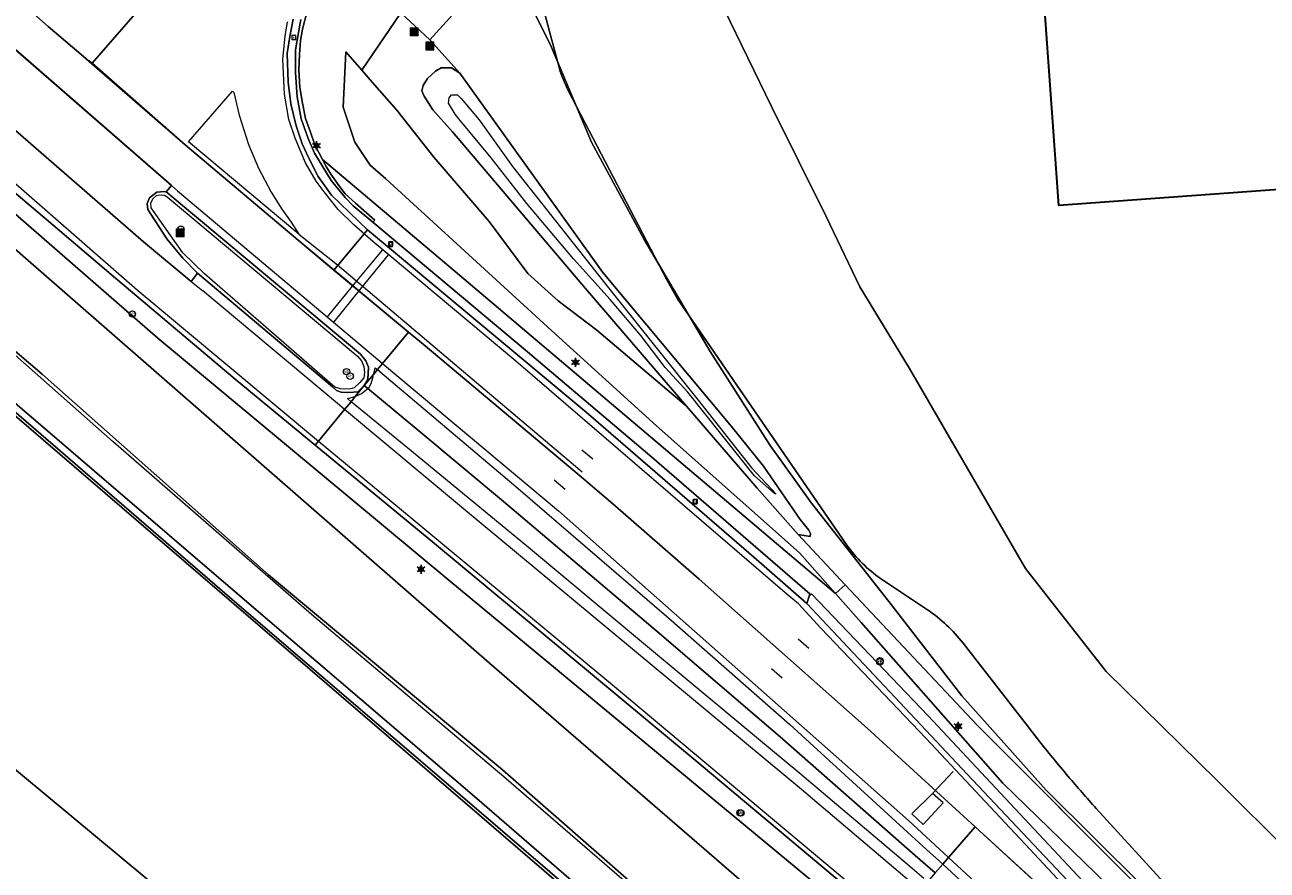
# Model space of a CAD drawing. Header units: millimetres. Extents: x 162876 to 168130, y 402614 to 405602.
# Tile 5 of 256: x 164118 to 164206, y 402941 to 403001. Entities that reach past the tile are written whole.
import ezdxf
from ezdxf.enums import TextEntityAlignment as Align

# ---------------------------------------------------------------- set-up
doc = ezdxf.new("R2010")
doc.units = ezdxf.units.MM
for name, color, linetype, lineweight in [('X-CA190022.004-UO-BGT_Ondergrond$0$GE_117_WGIGeleideconstructie_Grens_GEM', 253, 'X-CA190022.004-UO-BGT_Ondergrond$0$Vangrail', 9), ('X-CA190022.004-UO-BGT_Ondergrond$0$GE_214_Wegmarkering_Lijn_GEM', 253, 'Continuous', 9), ('X-CA190022.004-UO-BGT_Ondergrond$0$GE_222_SNSDetectielus_Lijn_GEM', 253, 'Continuous', 9), ('X-CA190022.004-UO-BGT_Ondergrond$0$GE_244_Taludlijn_Lijn_GEM', 253, 'Continuous', 9), ('X-CA190022.004-UO-BGT_Ondergrond$0$GE_311_WGDRijbaanRegionaleweg_Vlak_GEM', 253, 'Continuous', 9), ('X-CA190022.004-UO-BGT_Ondergrond$0$GE_314_WGDRijbaanLokaleweg_Vlak_GEM', 253, 'Continuous', 9), ('X-CA190022.004-UO-BGT_Ondergrond$0$GE_351_OWGVerkeerseiland_Vlak_GEM', 253, 'Continuous', 9), ('X-CA190022.004-UO-BGT_Ondergrond$0$GE_361_OWGBerm_Vlak_GEM', 253, 'Continuous', 9), ('X-CA190022.004-UO-BGT_Ondergrond$0$GE_367_OWGBerm_groenvoorziening_grasenk_GEM', 253, 'Continuous', 9), ('X-CA190022.004-UO-BGT_Ondergrond$0$GE_401_OTDErf_Vlak_GEM', 253, 'Continuous', 9), ('X-CA190022.004-UO-BGT_Ondergrond$0$GE_413_OTDOpenverharding_tegels_Vlak_GEM', 253, 'Continuous', 9), ('X-CA190022.004-UO-BGT_Ondergrond$0$GE_461_BTDGraslandoverig_Vlak_GEM', 253, 'Continuous', 9), ('X-CA190022.004-UO-BGT_Ondergrond$0$GE_4622_GBKN_Paal_steen_Punt_GEM', 253, 'Continuous', 9), ('X-CA190022.004-UO-BGT_Ondergrond$0$GE_502_WTDWaterloop_Vlak_GEM', 253, 'Continuous', 9), ('X-CA190022.004-UO-BGT_Ondergrond$0$GE_504_WTDWaterloop_sloot_Vlak_GEM', 253, 'Continuous', 9), ('X-CA190022.004-UO-BGT_Ondergrond$0$GE_601_PNDgrondvlakpand_Vlak_MV_GEM', 34, 'Continuous', 35), ('X-CA190022.004-UO-BGT_Ondergrond$0$GE_661_SHDMuurGroterDan30cm_Vlak_GEM', 253, 'Continuous', 9), ('X-CA190022.004-UO-BGT_Ondergrond$0$GE_814_BRDVerkeersbord_Punt_GEM', 7, 'Continuous', 25), ('X-CA190022.004-UO-BGT_Ondergrond$0$GE_861_PALLichtmast_Punt_GEM', 202, 'Continuous', 25), ('X-CA190022.004-UO-BGT_Ondergrond$0$GE_863_PalPortaal_Punt_GEM', 253, 'Continuous', 9), ('X-CA190022.004-UO-BGT_Ondergrond$0$GE_869_PalAfsluitpaal_Punt_GEM', 253, 'Continuous', 9), ('X-CA190022.004-UO-BGT_Ondergrond$0$GE_886_PutKolk_Punt_GEM', 253, 'Continuous', 9), ('X-CA190022.004-UO-KAD_Percelen$0$B-WE-KG-GRENS_PERCEEL-GV', 150, 'Continuous', 9)]:
    doc.layers.add(name, color=color, linetype=linetype, lineweight=lineweight)
doc.styles.add('X-CA190022.004-UO-BGT_Ondergrond$0$NLCS-ISO', font='NLCS-ISO.ttf')
doc.linetypes.add('X-CA190022.004-UO-BGT_Ondergrond$0$Vangrail', pattern='A,10,-1.5,[3,dgnlstyle-Veghel.shx,S=0.007937,R=90,X=0,Y=0.5],-1,[3,dgnlstyle-Veghel.shx,S=0.007937,R=270,X=0,Y=-0.5],-1.5', length=14)

# ---------------------------------------------------------------- blocks, each defined once
blk = doc.blocks.new('X-CA190022.004-UO-BGT_Ondergrond$0$N-SIE-WEG_LICHTMAST-SO')
h = blk.add_hatch(color=256)
h.paths.add_polyline_path([(1.16, 0.5, 0.658505), (-1.16, 0.5)])
h.paths.add_polyline_path([(-1.16, -0.5, 0.658505), (1.16, -0.5)])
at = {"flags": 128}
for points in [[(-2.19, 1.27), (-1.1, 0.63)], [(-1.16, 0.5), (1.16, 0.5)], [(0, 1.27), (0, 2.53)], [(1.1, 0.63), (2.19, 1.27)], [(-2.19, -1.27), (-1.1, -0.63)], [(-1.16, -0.5), (1.16, -0.5)], [(0, -1.27), (0, -2.53)], [(2.19, -1.27), (1.1, -0.63)]]:
    blk.add_lwpolyline(points, dxfattribs=at)
at = {"ltscale": 0.5}
blk.add_circle((0, 0), 1.27, dxfattribs=at)
at = {"style": 'X-CA190022.004-UO-BGT_Ondergrond$0$NLCS-ISO'}
blk.add_attdef('TYPE', text='', height=1.8, dxfattribs=at).set_placement((0, 2.53), align=Align.BOTTOM_CENTER)
blk = doc.blocks.new('X-CA190022.004-UO-BGT_Ondergrond$0$IMGEOLichtmastpaal')
at = {"xscale": 5, "yscale": 5, "zscale": 5}
blk.add_blockref('X-CA190022.004-UO-BGT_Ondergrond$0$N-SIE-WEG_LICHTMAST-SO', (0, 6.4), dxfattribs=at)
blk = doc.blocks.new('X-CA190022.004-UO-BGT_Ondergrond$0$SIE-WEG_PAAL_VERKEERSBORD-SO')
at = {"linetype": 'ByBlock', "lineweight": 18}
blk.add_circle((0, 0), 1.5, dxfattribs=at)
at = {"linetype": 'ByBlock', "lineweight": 18, "style": 'X-CA190022.004-UO-BGT_Ondergrond$0$NLCS-ISO'}
blk.add_text('vb', height=1.5, dxfattribs=at).set_placement((0, 0.13), align=Align.MIDDLE_CENTER)
blk = doc.blocks.new('X-CA190022.004-UO-BGT_Ondergrond$0$IMGEOVerkeersbord')
at = {"xscale": 5, "yscale": 5, "zscale": 5}
blk.add_blockref('X-CA190022.004-UO-BGT_Ondergrond$0$SIE-WEG_PAAL_VERKEERSBORD-SO', (0, 0), dxfattribs=at)
blk = doc.blocks.new('X-CA190022.004-UO-BGT_Ondergrond$0$SRI-KOLK-SO')
at = {"color": 0, "linetype": 'ByBlock', "lineweight": 18}
blk.add_lwpolyline([(-1.125, -1.125), (1.125, -1.125), (1.125, 1.125), (-1.125, 1.125)], close=True, dxfattribs=at)
at = {"color": 0, "linetype": 'ByBlock', "lineweight": 18, "style": 'X-CA190022.004-UO-BGT_Ondergrond$0$NLCS-ISO'}
blk.add_text('k', height=1.5, dxfattribs=at).set_placement((0, 0), align=Align.MIDDLE_CENTER)
blk = doc.blocks.new('X-CA190022.004-UO-BGT_Ondergrond$0$IMGEOKolk')
at = {"xscale": 5, "yscale": 5, "zscale": 5}
blk.add_blockref('X-CA190022.004-UO-BGT_Ondergrond$0$SRI-KOLK-SO', (0, 0), dxfattribs=at)
blk = doc.blocks.new('*U4')
at = {"layer": 'X-CA190022.004-UO-BGT_Ondergrond$0$GE_4622_GBKN_Paal_steen_Punt_GEM'}
h = blk.add_hatch(color=222, dxfattribs=at)
edge = h.paths.add_edge_path()
edge.add_spline(control_points=[(-15.9, -13.6), (-15.9, -15.4), (-13.6, -15.9)], knot_values=[0, 0, 0, 1, 1, 1], degree=2, periodic=0)
edge.add_line((-13.6, -15.9), (13.6, -15.9))
edge.add_spline(control_points=[(13.6, -15.9), (15.4, -15.9), (15.9, -13.6)], knot_values=[0, 0, 0, 1, 1, 1], degree=2, periodic=0)
edge.add_line((15.9, -13.6), (15.9, 13.6))
edge.add_spline(control_points=[(15.9, 13.6), (15.9, 15.4), (13.6, 15.9)], knot_values=[0, 0, 0, 1, 1, 1], degree=2, periodic=0)
edge.add_line((13.6, 15.9), (-13.6, 15.9))
edge.add_spline(control_points=[(-13.6, 15.9), (-15.5, 15.9), (-15.9, 13.6)], knot_values=[0, 0, 0, 1, 1, 1], degree=2, periodic=0)
edge.add_line((-15.9, 13.6), (-15.9, -13.6))
at = {"layer": 'X-CA190022.004-UO-BGT_Ondergrond$0$GE_4622_GBKN_Paal_steen_Punt_GEM', "color": 222}
blk.add_3dface([(2.5, 11.6), (2.5, -11.6), (-2.5, -11.6), (-2.5, 11.6)], dxfattribs=at)
blk = doc.blocks.new('X-CA190022.004-UO-BGT_Ondergrond$0$IMGEOPaalSteen')
at = {"layer": 'X-CA190022.004-UO-BGT_Ondergrond$0$GE_4622_GBKN_Paal_steen_Punt_GEM'}
blk.add_hatch(color=222, dxfattribs=at).paths.add_polyline_path([(2.5, 11.6), (2.5, -11.6), (-2.5, -11.6), (-2.5, 11.6)])
at = {"layer": 'X-CA190022.004-UO-BGT_Ondergrond$0$GE_4622_GBKN_Paal_steen_Punt_GEM', "color": 222}
blk.add_blockref('*U4', (0, 0), dxfattribs=at)
blk = doc.blocks.new('X-CA190022.004-UO-BGT_Ondergrond$0$IMGEOAfsluitpaal')
at = {"layer": 'X-CA190022.004-UO-BGT_Ondergrond$0$GE_4622_GBKN_Paal_steen_Punt_GEM', "color": 0, "linetype": 'Continuous', "lineweight": 0}
blk.add_blockref('X-CA190022.004-UO-BGT_Ondergrond$0$IMGEOPaalSteen', (0, 0), dxfattribs=at)
blk = doc.blocks.new('*U16')
at = {"layer": 'X-CA190022.004-UO-BGT_Ondergrond$0$GE_863_PalPortaal_Punt_GEM'}
h = blk.add_hatch(color=222, dxfattribs=at)
edge = h.paths.add_edge_path()
edge.add_spline(control_points=[(-15.9, -13.6), (-15.9, -15.4), (-13.6, -15.9)], knot_values=[0, 0, 0, 1, 1, 1], degree=2, periodic=0)
edge.add_line((-13.6, -15.9), (13.6, -15.9))
edge.add_spline(control_points=[(13.6, -15.9), (15.4, -15.9), (15.9, -13.6)], knot_values=[0, 0, 0, 1, 1, 1], degree=2, periodic=0)
edge.add_line((15.9, -13.6), (15.9, 13.6))
edge.add_spline(control_points=[(15.9, 13.6), (15.9, 15.4), (13.6, 15.9)], knot_values=[0, 0, 0, 1, 1, 1], degree=2, periodic=0)
edge.add_line((13.6, 15.9), (-13.6, 15.9))
edge.add_spline(control_points=[(-13.6, 15.9), (-15.5, 15.9), (-15.9, 13.6)], knot_values=[0, 0, 0, 1, 1, 1], degree=2, periodic=0)
edge.add_line((-15.9, 13.6), (-15.9, -13.6))
at = {"layer": 'X-CA190022.004-UO-BGT_Ondergrond$0$GE_863_PalPortaal_Punt_GEM', "color": 222}
blk.add_3dface([(2.5, 11.6), (2.5, -11.6), (-2.5, -11.6), (-2.5, 11.6)], dxfattribs=at)
blk = doc.blocks.new('X-CA190022.004-UO-BGT_Ondergrond$0$IMGEOPortaalpaal')
at = {"layer": 'X-CA190022.004-UO-BGT_Ondergrond$0$GE_863_PalPortaal_Punt_GEM'}
blk.add_hatch(color=0, dxfattribs=at).paths.add_polyline_path([(2.5, 11.6), (2.5, -11.6), (-2.5, -11.6), (-2.5, 11.6)])
at = {"layer": 'X-CA190022.004-UO-BGT_Ondergrond$0$GE_863_PalPortaal_Punt_GEM', "color": 0}
blk.add_blockref('*U16', (0, 0), dxfattribs=at)

msp = doc.modelspace()

# ---------------------------------------------------------------- linework, layer by layer
at = {"flags": 128}
msp.add_lwpolyline([(167435.927, 405403.425), (167509.996, 405353.187), (167511.558, 404920.947), (167511.831, 404799.919), (167878.333, 404356.866), (164520.875, 402614.132), (163487.671, 403470.128), (162876.321, 403976.624), (163278.949, 404602.631), (167162.521, 405601.698)], close=True, dxfattribs=at)
at = {"layer": 'X-CA190022.004-UO-BGT_Ondergrond$0$GE_117_WGIGeleideconstructie_Grens_GEM'}
for p, q in [((164101.235, 403001.64), (164127.839, 402978.482)), ((164127.839, 402978.482), (164148.367, 402961.414)), ((164148.367, 402961.414), (164175.311, 402939.099))]:
    msp.add_line(p, q, dxfattribs=at)
at = {"layer": 'X-CA190022.004-UO-BGT_Ondergrond$0$GE_214_Wegmarkering_Lijn_GEM'}
for p, q in [((164128.766, 402989.27), (164112.182, 403003.702)), ((164105.179, 403000.392), (164126.401, 402981.869)), ((164122.605, 402998.324), (164120.112, 403000.436)), ((164136.829, 402999.75), (164136.99, 403000.761)), ((164136.664, 402998.127), (164136.829, 402999.75)), ((164110.939, 402999.063), (164126.83, 402985.251)), ((164123.229, 402997.848), (164122.977, 402998.069)), ((164129.783, 402992.092), (164123.229, 402997.848)), ((164136.768, 402995.66), (164136.664, 402998.127)), ((164130.002, 402992.296), (164133.114, 402995.883)), ((164133.114, 402995.883), (164133.203, 402995.789)), ((164133.203, 402995.789), (164133.593, 402994.194)), ((164137.078, 402993.89), (164136.768, 402995.66)), ((164133.593, 402994.194), (164134.248, 402992.121)), ((164137.533, 402992.556), (164137.078, 402993.89)), ((164138.25, 402990.821), (164137.533, 402992.556)), ((164137.736, 402985.37), (164129.783, 402992.092)), ((164137.786, 402985.809), (164130.002, 402992.296)), ((164134.248, 402992.121), (164134.946, 402990.459)), ((164139.022, 402989.543), (164138.25, 402990.821)), ((164134.946, 402990.459), (164135.836, 402988.75)), ((164128.806, 402989.236), (164128.766, 402989.27)), ((164129.237, 402988.86), (164128.806, 402989.236)), ((164139.564, 402988.778), (164139.022, 402989.543)), ((164129.237, 402988.86), (164143.494, 402976.841)), ((164135.836, 402988.75), (164136.593, 402987.555)), ((164140.564, 402987.549), (164139.564, 402988.778)), ((164136.593, 402987.555), (164137.242, 402986.653)), ((164141.656, 402986.449), (164140.564, 402987.549)), ((164137.242, 402986.653), (164137.786, 402985.809)), ((164143.014, 402985.29), (164141.656, 402986.449)), ((164137.786, 402985.809), (164140.506, 402983.632)), ((164126.83, 402985.251), (164130.209, 402982.465)), ((164145.529, 402978.889), (164137.736, 402985.37)), ((164143.673, 402984.682), (164141.661, 402982.279)), ((164153.087, 402976.86), (164143.014, 402985.29)), ((164142.137, 402981.917), (164144.109, 402984.334)), ((164140.506, 402983.632), (164150.012, 402975.599)), ((164130.209, 402982.465), (164131.012, 402981.803)), ((164141.661, 402982.279), (164139.789, 402979.983)), ((164126.401, 402981.869), (164139.181, 402971.226)), ((164140.651, 402973.756), (164131.012, 402981.803)), ((164140.287, 402979.63), (164142.137, 402981.917)), ((164146.543, 402978.045), (164145.529, 402978.889)), ((164157.553, 402968.81), (164146.543, 402978.045)), ((164143.494, 402976.841), (164143.69, 402976.677)), ((164172.219, 402960.408), (164153.087, 402976.86)), ((164143.024, 402975.775), (164143.064, 402975.924)), ((164143.064, 402975.924), (164143.123, 402976.149)), ((164143.123, 402976.149), (164143.178, 402976.394)), ((164143.178, 402976.394), (164143.34, 402976.257)), ((164143.34, 402976.257), (164144.267, 402975.475)), ((164143.69, 402976.677), (164156.103, 402966.307)), ((164142.656, 402974.922), (164142.728, 402974.981)), ((164142.728, 402974.981), (164142.88, 402975.289)), ((164142.88, 402975.289), (164143.024, 402975.775)), ((164144.267, 402975.475), (164147.304, 402972.913)), ((164150.012, 402975.599), (164157.761, 402969.063)), ((164141.21, 402974.213), (164141.767, 402974.359)), ((164141.47, 402973.999), (164141.21, 402974.213)), ((164141.767, 402974.359), (164142.213, 402974.566)), ((164142.213, 402974.566), (164142.656, 402974.922)), ((164141.017, 402973.45), (164140.651, 402973.756)), ((164149.257, 402966.575), (164141.017, 402973.45)), ((164142.381, 402973.251), (164141.47, 402973.999)), ((164145.466, 402970.717), (164142.381, 402973.251)), ((164147.304, 402972.913), (164153.096, 402968.027)), ((164139.181, 402971.226), (164144.874, 402966.484)), ((164151.328, 402965.903), (164145.466, 402970.717)), ((164158.503, 402969.94), (164157.736, 402970.582)), ((164153.096, 402968.027), (164163.862, 402958.75)), ((164156.555, 402967.821), (164155.787, 402968.462)), ((164144.874, 402966.484), (164160.03, 402953.921)), ((164173.229, 402946.669), (164149.257, 402966.575)), ((164156.103, 402966.307), (164180.769, 402944.488)), ((164166, 402961.502), (164159.923, 402966.794)), ((164153.829, 402963.849), (164151.328, 402965.903)), ((164162.223, 402956.853), (164153.829, 402963.849)), ((164177.851, 402950.994), (164166, 402961.502)), ((164173.014, 402959.744), (164172.219, 402960.408)), ((164174.576, 402958.032), (164173.014, 402959.744)), ((164163.862, 402958.75), (164172.39, 402951.246)), ((164182.001, 402950.263), (164174.576, 402958.032)), ((164171.032, 402949.512), (164162.223, 402956.853)), ((164173.741, 402956.612), (164172.989, 402957.271)), ((164171.859, 402954.522), (164171.109, 402955.183)), ((164160.03, 402953.921), (164179.752, 402937.44)), ((164172.39, 402951.246), (164181.802, 402942.658)), ((164185.46, 402944.038), (164177.851, 402950.994)), ((164189.318, 402942.463), (164182.001, 402950.263)), ((164173.095, 402947.793), (164171.032, 402949.512)), ((164180.69, 402941.386), (164173.095, 402947.793)), ((164181.6, 402939.576), (164173.229, 402946.669)), ((164180.769, 402944.488), (164183.593, 402941.879)), ((164192.609, 402937.503), (164185.46, 402944.038)), ((164181.802, 402942.658), (164183.179, 402941.401)), ((164183.593, 402941.879), (164194.885, 402931.447)), ((164199.119, 402932.034), (164189.318, 402942.463)), ((164181.859, 402940.4), (164180.69, 402941.386)), ((164183.179, 402941.401), (164187.989, 402937.013))]:
    msp.add_line(p, q, dxfattribs=at)
at = {"layer": 'X-CA190022.004-UO-BGT_Ondergrond$0$GE_222_SNSDetectielus_Lijn_GEM'}
for p, q in [((164183.917, 402947.932), (164182.453, 402946.39)), ((164182.453, 402946.39), (164181.004, 402944.967)), ((164183.221, 402945.735), (164182.453, 402946.39)), ((164181.805, 402944.203), (164183.221, 402945.735)), ((164181.004, 402944.967), (164181.805, 402944.203))]:
    msp.add_line(p, q, dxfattribs=at)
at = {"layer": 'X-CA190022.004-UO-BGT_Ondergrond$0$GE_244_Taludlijn_Lijn_GEM'}
for p, q in [((164140.903, 402994.741), (164141.108, 402998.657)), ((164142.237, 402997.361), (164141.108, 402998.657)), ((164143.131, 402996.334), (164142.237, 402997.361)), ((164144.708, 402994.529), (164143.131, 402996.334)), ((164141.737, 402992.278), (164140.903, 402994.741)), ((164147.314, 402991.22), (164144.708, 402994.529)), ((164142.816, 402990.657), (164141.737, 402992.278)), ((164151.213, 402986.699), (164147.314, 402991.22)), ((164143.914, 402989.694), (164142.816, 402990.657)), ((164155.589, 402979.018), (164143.914, 402989.694)), ((164153.928, 402983.041), (164151.213, 402986.699)), ((164156.077, 402981.114), (164153.928, 402983.041)), ((164124.691, 402971.175), (164111.515, 402982.819)), ((164158.801, 402979.042), (164156.077, 402981.114)), ((164163.002, 402972.3), (164155.589, 402979.018)), ((164165.125, 402973.679), (164158.801, 402979.042)), ((164173.073, 402963.342), (164163.002, 402972.3)), ((164138.687, 402958.998), (164124.691, 402971.175)), ((164176.304, 402961.1), (164172.986, 402964.628)), ((164175.614, 402960.487), (164173.073, 402963.342)), ((164185.625, 402951.188), (164176.304, 402961.1)), ((164177.434, 402958.443), (164175.614, 402960.487)), ((164152.246, 402947.573), (164138.687, 402958.998)), ((164187.422, 402947.11), (164177.434, 402958.443)), ((164197.531, 402939.267), (164185.625, 402951.188)), ((164170.512, 402931.796), (164152.246, 402947.573)), ((164195.626, 402939.156), (164187.422, 402947.11))]:
    msp.add_line(p, q, dxfattribs=at)
at = {"layer": 'X-CA190022.004-UO-BGT_Ondergrond$0$GE_311_WGDRijbaanRegionaleweg_Vlak_GEM', "flags": 128}
for points in [[(164112.182, 403003.702), (164128.806, 402989.236), (164128.426, 402988.781), (164128.387, 402988.791), (164128.293, 402988.815), (164127.771, 402988.767), (164127.269, 402988.359), (164127.103, 402987.963), (164127.148, 402987.528), (164128.485, 402985.461), (164129.613, 402984.1), (164130.644, 402983.063), (164130.209, 402982.465), (164126.83, 402985.251), (164110.939, 402999.063), (164109.949, 402999.989), (164108.783, 403001.035), (164108.986, 403001.262), (164111.162, 403003.687), (164111.329, 403003.864), (164111.616, 403004.186), (164112.182, 403003.702)], [(164123.196, 402997.811), (164129.783, 402992.092), (164137.736, 402985.37), (164140.267, 402983.265), (164145.529, 402978.889), (164143.69, 402976.677), (164143.34, 402976.257), (164143.064, 402975.924), (164142.405, 402975.132), (164142.647, 402975.566), (164142.692, 402976.425), (164142.51, 402976.879), (164142.138, 402977.344), (164128.426, 402988.781), (164128.806, 402989.236), (164112.182, 403003.702)], [(164116.696, 403003.474), (164120.112, 403000.436), (164122.605, 402998.324), (164123.196, 402997.811)], [(164137.93, 403000.925), (164137.755, 403000.015), (164137.563, 402998.785), (164137.551, 402997.182), (164137.678, 402995.489), (164137.953, 402993.917), (164138.452, 402992.542), (164138.888, 402991.512), (164140.073, 402989.593), (164141.065, 402988.394), (164141.628, 402987.806), (164143.004, 402986.636), (164153.91, 402977.509), (164162.675, 402970.086), (164173.806, 402960.449), (164173.759, 402960.294), (164173.608, 402959.783), (164173.414, 402959.952), (164170.028, 402962.91), (164158.04, 402973.267), (164142.623, 402986.099), (164140.094, 402988.542), (164139.147, 402989.872), (164138.487, 402991.147), (164138.021, 402992.169), (164137.592, 402993.428), (164137.221, 402994.98), (164137.029, 402996.508), (164136.966, 402998.521), (164137.164, 402999.739), (164137.394, 403000.95)], [(164110.939, 402999.063), (164126.83, 402985.251), (164130.209, 402982.465), (164130.644, 402983.063), (164140.173, 402975.038), (164140.44, 402974.787), (164140.774, 402974.665), (164141.209, 402974.642), (164141.641, 402974.665), (164141.96, 402974.702), (164142.405, 402975.132), (164141.767, 402974.359), (164141.47, 402973.999), (164141.017, 402973.45), (164139.181, 402971.226), (164138.939, 402970.933), (164133.301, 402975.587), (164124.559, 402982.967), (164120.013, 402986.83), (164116.777, 402989.568)], [(164173.608, 402959.783), (164184.913, 402947.762), (164194.281, 402937.827), (164199.602, 402932.105), (164203.968, 402927.41), (164203.709, 402927.166), (164199.127, 402931.344), (164192.609, 402937.503), (164185.46, 402944.038), (164177.851, 402950.994), (164166, 402961.502), (164159.923, 402966.794), (164157.553, 402968.81), (164146.543, 402978.045), (164145.529, 402978.889), (164140.267, 402983.265), (164141.935, 402985.271), (164142.623, 402986.099), (164158.04, 402973.267), (164170.028, 402962.91), (164173.414, 402959.952), (164173.608, 402959.783)], [(164166, 402961.502), (164177.851, 402950.994), (164185.46, 402944.038), (164183.593, 402941.879), (164183.179, 402941.401), (164182.652, 402940.792), (164181.246, 402942.022), (164171.711, 402950.379), (164163.042, 402957.802), (164152.212, 402966.965), (164146.385, 402971.815), (164143.324, 402974.363), (164142.656, 402974.922), (164142.405, 402975.132), (164143.064, 402975.924), (164143.34, 402976.257), (164143.69, 402976.677), (164145.529, 402978.889), (164146.543, 402978.045), (164157.553, 402968.81), (164159.923, 402966.794), (164166, 402961.502)], [(164142.656, 402974.922), (164143.324, 402974.363), (164146.385, 402971.815), (164152.212, 402966.965), (164163.042, 402957.802), (164171.711, 402950.379), (164181.246, 402942.022), (164182.652, 402940.792), (164182.122, 402940.179), (164181.6, 402939.576), (164179.752, 402937.44), (164179.53, 402937.183), (164166.003, 402948.515), (164147.344, 402963.995), (164138.939, 402970.933), (164139.181, 402971.226), (164141.017, 402973.45), (164141.47, 402973.999), (164141.767, 402974.359), (164142.405, 402975.132), (164142.656, 402974.922)], [(164182.652, 402940.792), (164183.179, 402941.401), (164183.593, 402941.879), (164185.46, 402944.038), (164192.609, 402937.503)]]:
    msp.add_lwpolyline(points, dxfattribs=at)
at = {"layer": 'X-CA190022.004-UO-BGT_Ondergrond$0$GE_314_WGDRijbaanLokaleweg_Vlak_GEM', "flags": 128}
for points in [[(164140.968, 403016.197), (164140.623, 403016.477), (164140.243, 403016.578), (164138.25, 403016.142), (164136.915, 403015.596), (164135.534, 403014.742), (164135.052, 403014.298), (164134.412, 403013.61), (164127.866, 403005.644), (164127.434, 403004.963), (164126.752, 403003.718), (164126.602, 403003.277), (164126.544, 403002.959), (164126.562, 403002.673), (164126.674, 403002.389), (164126.916, 403002.096), (164126.711, 403001.86), (164123.229, 402997.848), (164123.196, 402997.811), (164122.605, 402998.324), (164120.112, 403000.436), (164116.696, 403003.474)], [(164137.394, 403000.95), (164137.164, 402999.739), (164136.966, 402998.521), (164137.029, 402996.508), (164137.221, 402994.98), (164137.592, 402993.428), (164138.021, 402992.169), (164138.487, 402991.147), (164139.147, 402989.872), (164140.094, 402988.542), (164142.623, 402986.099), (164141.935, 402985.271), (164140.267, 402983.265), (164137.736, 402985.37), (164129.783, 402992.092), (164123.196, 402997.811), (164123.229, 402997.848), (164126.711, 403001.86)]]:
    msp.add_lwpolyline(points, dxfattribs=at)
at = {"layer": 'X-CA190022.004-UO-BGT_Ondergrond$0$GE_351_OWGVerkeerseiland_Vlak_GEM', "flags": 128}
for points in [[(164142.405, 402975.132), (164141.96, 402974.702), (164141.641, 402974.665), (164141.209, 402974.642), (164140.774, 402974.665), (164140.44, 402974.787), (164140.173, 402975.038), (164130.644, 402983.063), (164129.613, 402984.1), (164128.485, 402985.461), (164127.148, 402987.528), (164127.103, 402987.963), (164127.269, 402988.359), (164127.771, 402988.767), (164128.293, 402988.815), (164128.387, 402988.791), (164128.426, 402988.781), (164142.138, 402977.344), (164142.51, 402976.879), (164142.692, 402976.425), (164142.647, 402975.566), (164142.405, 402975.132)], [(164141.914, 402977.208), (164142.207, 402976.887), (164142.374, 402976.474), (164142.426, 402976.058), (164142.368, 402975.69), (164142.092, 402975.346), (164141.691, 402974.97), (164141.438, 402974.911), (164141.025, 402974.874), (164140.732, 402974.892), (164140.333, 402975.022), (164131.132, 402983.003), (164129.616, 402984.488), (164127.374, 402987.657), (164127.362, 402987.974), (164127.487, 402988.29), (164127.755, 402988.53), (164127.841, 402988.543), (164128.121, 402988.583), (164128.315, 402988.552), (164128.51, 402988.442), (164141.914, 402977.208)], [(164141.914, 402977.208), (164142.207, 402976.887), (164142.374, 402976.474), (164142.426, 402976.058), (164142.368, 402975.69), (164142.092, 402975.346), (164141.691, 402974.97), (164141.438, 402974.911), (164141.025, 402974.874), (164140.732, 402974.892), (164140.333, 402975.022), (164131.132, 402983.003), (164129.616, 402984.488), (164127.374, 402987.657), (164127.362, 402987.974), (164127.487, 402988.29), (164127.755, 402988.53), (164127.841, 402988.543), (164128.121, 402988.583), (164128.315, 402988.552), (164128.51, 402988.442), (164141.914, 402977.208)]]:
    msp.add_lwpolyline(points, dxfattribs=at)
at = {"layer": 'X-CA190022.004-UO-BGT_Ondergrond$0$GE_361_OWGBerm_Vlak_GEM', "flags": 128}
for points in [[(164138.357, 403001.409), (164138.04, 403000.25), (164137.917, 402999.443), (164137.841, 402998.457), (164137.799, 402997.377), (164137.851, 402996.137), (164138.041, 402995.028), (164138.264, 402993.945), (164138.609, 402992.997), (164138.924, 402992.099), (164139.468, 402991.064)], [(164139.468, 402991.064), (164139.722, 402990.579), (164140.046, 402990.04), (164140.69, 402989.138), (164141.047, 402988.646), (164141.776, 402987.989), (164143.144, 402986.777), (164143.004, 402986.636), (164141.628, 402987.806), (164141.065, 402988.394), (164140.073, 402989.593), (164138.888, 402991.512), (164138.452, 402992.542), (164137.953, 402993.917), (164137.678, 402995.489), (164137.551, 402997.182), (164137.563, 402998.785), (164137.755, 403000.015), (164137.93, 403000.925)], [(164173.759, 402960.294), (164173.928, 402960.461), (164182.151, 402951.856), (164195.081, 402938.062), (164194.92, 402937.879), (164199.981, 402932.558), (164200.086, 402932.448), (164206.204, 402926.451), (164210.957, 402921.852), (164210.528, 402921.285), (164207.692, 402923.9), (164203.968, 402927.41), (164199.602, 402932.105), (164194.281, 402937.827), (164184.913, 402947.762), (164173.608, 402959.783), (164173.759, 402960.294)]]:
    msp.add_lwpolyline(points, dxfattribs=at)
at = {"layer": 'X-CA190022.004-UO-BGT_Ondergrond$0$GE_367_OWGBerm_groenvoorziening_grasenk_GEM', "flags": 128}
for points in [[(164147.018, 402999.497), (164148.848, 403001.52), (164153.39, 403006.925), (164153.426, 403006.88), (164153.461, 403006.835), (164153.777, 403006.11), (164153.977, 403005.651), (164155.976, 402998.149), (164156.156, 402997.472)], [(164116.777, 402989.568), (164120.013, 402986.83), (164124.559, 402982.967), (164133.301, 402975.587), (164138.939, 402970.933), (164147.344, 402963.995), (164166.003, 402948.515), (164179.53, 402937.183), (164182.398, 402934.781), (164189.315, 402928.889), (164189.235, 402927.24), (164175.311, 402939.099), (164148.367, 402961.414), (164127.839, 402978.482), (164101.235, 403001.64)], [(164144.981, 403001.397), (164142.237, 402997.361), (164141.108, 402998.657), (164140.903, 402994.741), (164141.737, 402992.278), (164142.816, 402990.657), (164143.914, 402989.694), (164155.589, 402979.018), (164163.002, 402972.3), (164173.073, 402963.342), (164175.614, 402960.487), (164173.3, 402962.444), (164149.117, 402982.901), (164139.468, 402991.064), (164138.924, 402992.099), (164138.609, 402992.997), (164138.264, 402993.945), (164138.041, 402995.028), (164137.851, 402996.137), (164137.799, 402997.377), (164137.841, 402998.457)], [(164137.841, 402998.457), (164137.917, 402999.443), (164138.04, 403000.25), (164138.357, 403001.409)], [(164142.237, 402997.361), (164144.981, 403001.397), (164147.018, 402999.497), (164147.041, 402999.476), (164149.14, 402997.154), (164148.545, 402997.516), (164147.829, 402997.522), (164147.43, 402997.296), (164146.858, 402996.771), (164146.553, 402996.281), (164146.462, 402995.908), (164146.618, 402995.534), (164147.226, 402994.561), (164148.624, 402993.017), (164157.991, 402981.976), (164165.125, 402973.679), (164158.801, 402979.042), (164156.077, 402981.114), (164153.928, 402983.041), (164151.213, 402986.699), (164147.314, 402991.22), (164144.708, 402994.529), (164143.131, 402996.334), (164142.237, 402997.361)], [(164274.871, 402873.8), (164267.943, 402878.871), (164257.373, 402886.89), (164244.842, 402897.336), (164228.921, 402910.946), (164215.409, 402922.637), (164205.815, 402931.397), (164199.342, 402937.517), (164197.531, 402939.267), (164197.003, 402939.796), (164185.625, 402951.188), (164176.304, 402961.1), (164172.986, 402964.628), (164173.825, 402964.509), (164173.858, 402964.715), (164173.751, 402964.94), (164173.13, 402965.704), (164170.537, 402969.461), (164168.296, 402972.254), (164159.216, 402983.106), (164149.14, 402997.154), (164147.041, 402999.476), (164147.018, 402999.497)], [(164142.237, 402997.361), (164143.131, 402996.334), (164144.708, 402994.529), (164147.314, 402991.22), (164151.213, 402986.699), (164153.928, 402983.041), (164156.077, 402981.114), (164158.801, 402979.042), (164165.125, 402973.679), (164170.105, 402967.908), (164172.986, 402964.628), (164176.304, 402961.1), (164175.614, 402960.487), (164173.073, 402963.342), (164163.002, 402972.3), (164155.589, 402979.018), (164143.914, 402989.694), (164142.816, 402990.657), (164141.737, 402992.278), (164140.903, 402994.741), (164141.108, 402998.657), (164142.237, 402997.361)], [(164156.787, 402995.927), (164163.756, 402982.531), (164164.493, 402981.252), (164176.421, 402963.893)], [(164195.081, 402938.062), (164182.151, 402951.856), (164173.928, 402960.461), (164173.759, 402960.294), (164173.806, 402960.449), (164162.675, 402970.086), (164153.91, 402977.509), (164143.004, 402986.636), (164143.144, 402986.777), (164141.776, 402987.989), (164141.047, 402988.646), (164140.69, 402989.138), (164140.046, 402990.04), (164139.722, 402990.579), (164139.468, 402991.064), (164149.117, 402982.901), (164173.3, 402962.444), (164175.614, 402960.487), (164177.434, 402958.443), (164187.422, 402947.11), (164195.626, 402939.156)], [(164176.304, 402961.1), (164185.625, 402951.188), (164197.003, 402939.796), (164196.025, 402938.771), (164195.626, 402939.156), (164187.422, 402947.11), (164177.434, 402958.443), (164175.614, 402960.487), (164176.304, 402961.1)], [(164178.791, 402961.535), (164179.294, 402961.202), (164182.116, 402959.334)], [(164184.619, 402956.986), (164188.892, 402951.492), (164189.871, 402950.233)], [(164193.996, 402945.327), (164202.78, 402935.733), (164203.931, 402934.475)]]:
    msp.add_lwpolyline(points, dxfattribs=at)
at = {"layer": 'X-CA190022.004-UO-BGT_Ondergrond$0$GE_367_OWGBerm_groenvoorziening_grasenk_GEM'}
for centre, radius, start, end in [((164165.164, 403000.25), 9.427, 197.13749, 207.29412), ((164184.552, 402969.695), 9.989, 215.51213, 234.77871), ((164271.9, 403015.037), 104.539, 218.30925, 220.17978), ((164270.393, 403013.683), 102.514, 220.145, 221.8205)]:
    msp.add_arc(centre, radius, start, end, dxfattribs=at)
at = {"layer": 'X-CA190022.004-UO-BGT_Ondergrond$0$GE_367_OWGBerm_groenvoorziening_grasenk_GEM', "extrusion": (0, 0, -1)}
msp.add_arc((-164175.741, 402950.031), 11.278, 124.41817, 141.92162, dxfattribs=at)
at = {"layer": 'X-CA190022.004-UO-BGT_Ondergrond$0$GE_401_OTDErf_Vlak_GEM', "flags": 128}
for points in [[(164156.156, 402997.472), (164155.976, 402998.149), (164153.977, 403005.651), (164153.777, 403006.11), (164154.267, 403006.324), (164161.435, 403010.93), (164162.314, 403011.611), (164164.366, 403015.22), (164164.651, 403017.53), (164164.9, 403019.546), (164164.755, 403019.549), (164164.832, 403020.209), (164164.153, 403020.261), (164164.214, 403020.702), (164158.624, 403022.6)], [(164224.447, 402996.761), (164223.96, 402996.751), (164223.952, 402996.864), (164220.31, 402996.6), (164220.79, 402989.96), (164191.36, 402987.82), (164189.88, 403008.42), (164196.64, 403008.89), (164196.65, 403008.78), (164197.199, 403008.818), (164197.055, 403010.873), (164201.315, 403011.171), (164201.458, 403009.116), (164219.42, 403010.37), (164219.76, 403005.52), (164223.349, 403005.769), (164223.338, 403005.928), (164223.844, 403005.948), (164224.447, 402996.761)], [(164176.421, 402963.893), (164164.493, 402981.252), (164163.756, 402982.531), (164156.787, 402995.927)], [(164182.116, 402959.334), (164179.294, 402961.202), (164178.791, 402961.535)], [(164189.871, 402950.233), (164188.892, 402951.492), (164184.619, 402956.986)], [(164203.931, 402934.475), (164202.78, 402935.733), (164193.996, 402945.327)]]:
    msp.add_lwpolyline(points, dxfattribs=at)
at = {"layer": 'X-CA190022.004-UO-BGT_Ondergrond$0$GE_401_OTDErf_Vlak_GEM', "extrusion": (0, 0, -1)}
for centre, radius, start, end in [((-164165.164, 403000.25), 9.427, 332.70588, 342.86251), ((-164184.552, 402969.695), 9.989, 305.22129, 324.48787), ((-164271.9, 403015.037), 104.539, 319.82022, 321.69075), ((-164270.393, 403013.683), 102.514, 318.1795, 319.855)]:
    msp.add_arc(centre, radius, start, end, dxfattribs=at)
at = {"layer": 'X-CA190022.004-UO-BGT_Ondergrond$0$GE_401_OTDErf_Vlak_GEM'}
msp.add_arc((164175.741, 402950.031), 11.278, 38.07838, 55.58183, dxfattribs=at)
at = {"layer": 'X-CA190022.004-UO-BGT_Ondergrond$0$GE_413_OTDOpenverharding_tegels_Vlak_GEM', "flags": 128}
msp.add_lwpolyline([(164143.624, 403002.728), (164145.436, 403004.543), (164145.788, 403004.285), (164148.848, 403001.52), (164147.018, 402999.497), (164144.981, 403001.397), (164143.734, 403002.56), (164143.624, 403002.728)], dxfattribs=at)
at = {"layer": 'X-CA190022.004-UO-BGT_Ondergrond$0$GE_461_BTDGraslandoverig_Vlak_GEM', "flags": 128}
for points in [[(164020.975, 403060.161), (164036.177, 403046.958), (164051.929, 403033.335), (164068.473, 403019.333), (164083.671, 403005.951), (164100.519, 402992.27), (164119.687, 402975.939), (164135.64, 402961.794), (164152.152, 402948.056), (164168.61, 402933.631), (164184.544, 402919.901), (164200.409, 402906.286), (164216.881, 402891.962), (164233.427, 402877.974), (164249.998, 402863.515), (164248.356, 402861.576)], [(164019.616, 403058.681), (164034.946, 403045.669), (164050.74, 403031.942), (164067.013, 403017.643), (164082.513, 403004.552), (164098.719, 402990.303), (164117.927, 402973.785), (164134.133, 402959.896), (164150.346, 402946.029), (164166.991, 402931.607), (164182.949, 402918.099), (164198.69, 402904.443), (164215.235, 402890.068), (164232.117, 402875.836), (164248.356, 402861.576), (164248.105, 402861.276)], [(164248.356, 402861.576), (164232.117, 402875.836), (164215.235, 402890.068), (164198.69, 402904.443), (164182.949, 402918.099), (164166.991, 402931.607), (164150.346, 402946.029), (164134.133, 402959.896), (164117.927, 402973.785), (164098.719, 402990.303), (164082.513, 403004.552), (164067.013, 403017.643), (164050.74, 403031.942), (164034.946, 403045.669), (164019.616, 403058.681)], [(164248.105, 402861.276), (164231.619, 402875.457), (164215.001, 402889.719), (164198.394, 402904.087), (164182.581, 402917.696), (164166.647, 402931.3), (164149.993, 402945.597), (164133.935, 402959.343), (164117.534, 402973.499), (164098.49, 402989.901), (164081.963, 403004.088), (164066.707, 403017.159), (164050.194, 403031.414), (164034.411, 403045.067), (164019.237, 403058.013)], [(164101.235, 403001.64), (164127.839, 402978.482), (164148.367, 402961.414), (164175.311, 402939.099), (164189.235, 402927.24), (164197.093, 402918.671), (164219.531, 402898.004), (164231.385, 402886.351), (164236.239, 402881.909), (164249.315, 402870.272), (164255.721, 402864.582), (164249.998, 402863.515), (164233.427, 402877.974), (164216.881, 402891.962), (164200.409, 402906.286), (164184.544, 402919.901), (164168.61, 402933.631), (164152.152, 402948.056), (164135.64, 402961.794), (164119.687, 402975.939), (164100.519, 402992.27)]]:
    msp.add_lwpolyline(points, dxfattribs=at)
at = {"layer": 'X-CA190022.004-UO-BGT_Ondergrond$0$GE_502_WTDWaterloop_Vlak_GEM', "flags": 128}
msp.add_lwpolyline([(163988.433, 403055.253), (164012.34, 403063.661), (164014.025, 403062.228), (164018.989, 403057.98), (164081.079, 403004.577), (164149.689, 402945.593), (164214.715, 402889.628), (164247.926, 402861.062), (164237.652, 402848.779)], dxfattribs=at)
at = {"layer": 'X-CA190022.004-UO-BGT_Ondergrond$0$GE_504_WTDWaterloop_sloot_Vlak_GEM', "flags": 128}
for points in [[(164170.537, 402969.461), (164173.13, 402965.704), (164173.751, 402964.94), (164173.858, 402964.715), (164173.825, 402964.509), (164172.986, 402964.628), (164170.105, 402967.908), (164165.125, 402973.679), (164157.991, 402981.976), (164148.624, 402993.017), (164147.226, 402994.561), (164146.618, 402995.534), (164146.462, 402995.908), (164146.553, 402996.281), (164146.858, 402996.771), (164147.43, 402997.296), (164147.829, 402997.522), (164148.545, 402997.516), (164149.14, 402997.154), (164159.216, 402983.106), (164168.296, 402972.254), (164170.537, 402969.461)], [(164149.06, 402993.936), (164148.811, 402994.249), (164148.332, 402995.027), (164148.385, 402995.413), (164148.55, 402995.609), (164148.98, 402995.612), (164149.243, 402995.355), (164150.49, 402993.859), (164152.844, 402990.574), (164160.066, 402981.459), (164165.945, 402974.103), (164169.724, 402969.322), (164171.445, 402967.485), (164171.323, 402967.524), (164169.916, 402968.768), (164165.21, 402974.665), (164163.614, 402976.406), (164161.892, 402978.671), (164159.736, 402981.206), (164157.15, 402984.07), (164153.859, 402987.951), (164151.349, 402991.182), (164149.06, 402993.936)], [(164149.06, 402993.936), (164148.811, 402994.249), (164148.332, 402995.027), (164148.385, 402995.413), (164148.55, 402995.609), (164148.98, 402995.612), (164149.243, 402995.355), (164150.49, 402993.859), (164152.844, 402990.574), (164160.066, 402981.459), (164165.945, 402974.103), (164169.724, 402969.322), (164171.445, 402967.485), (164171.323, 402967.524), (164169.916, 402968.768), (164165.21, 402974.665), (164163.614, 402976.406), (164161.892, 402978.671), (164159.736, 402981.206), (164157.15, 402984.07), (164153.859, 402987.951), (164151.349, 402991.182), (164149.06, 402993.936)]]:
    msp.add_lwpolyline(points, dxfattribs=at)
at = {"layer": 'X-CA190022.004-UO-BGT_Ondergrond$0$GE_601_PNDgrondvlakpand_Vlak_MV_GEM', "flags": 128}
msp.add_lwpolyline([(164223.349, 403005.769), (164223.338, 403005.928), (164223.844, 403005.948), (164224.447, 402996.761), (164223.96, 402996.751), (164223.952, 402996.864), (164220.31, 402996.6), (164220.79, 402989.96), (164191.36, 402987.82), (164189.88, 403008.42), (164196.64, 403008.89), (164196.65, 403008.78), (164197.199, 403008.818), (164197.055, 403010.873), (164201.315, 403011.171), (164201.458, 403009.116), (164219.42, 403010.37), (164219.76, 403005.52), (164223.349, 403005.769)], dxfattribs=at)
at = {"layer": 'X-CA190022.004-UO-BGT_Ondergrond$0$GE_661_SHDMuurGroterDan30cm_Vlak_GEM', "flags": 128}
for points in [[(164247.926, 402861.062), (164214.715, 402889.628), (164149.689, 402945.593), (164081.079, 403004.577), (164018.989, 403057.98)], [(164019.237, 403058.013), (164034.411, 403045.067), (164050.194, 403031.414), (164066.707, 403017.159), (164081.963, 403004.088), (164098.49, 402989.901), (164117.534, 402973.499), (164133.935, 402959.343), (164149.993, 402945.597), (164166.647, 402931.3), (164182.581, 402917.696), (164198.394, 402904.087), (164215.001, 402889.719), (164231.619, 402875.457), (164248.105, 402861.276), (164247.926, 402861.062)]]:
    msp.add_lwpolyline(points, dxfattribs=at)
at = {"layer": 'X-CA190022.004-UO-KAD_Percelen$0$B-WE-KG-GRENS_PERCEEL-GV', "flags": 128}
for points in [[(164369.926, 402739.191), (164395.369, 402744.363), (164395.567, 402744.404), (164365.677, 402770.902), (164358.28, 402777.46), (164304.7, 402823.07), (164226.73, 402890.31), (164151.22, 402955.57), (164075.81, 403021.39), (164009.88, 403079.96), (164007.974, 403081.606), (164005.008, 403078.166), (163988.881, 403059.062), (163992.54, 403057.823), (163997.28, 403056.3), (163998.645, 403057.851), (164004.646, 403052.999), (164001.668, 403049.507), (164006.84, 403044.425), (164024.835, 403026.489), (164028.434, 403022.113)], [(164009.88, 403079.96), (164075.81, 403021.39), (164151.22, 402955.57), (164226.73, 402890.31), (164304.7, 402823.07)], [(164308.493, 403042.908), (164235.154, 403038.085), (164201.809, 403035.777), (164188.997, 403031.962), (164177.424, 403026.658), (164169.081, 403020.866), (164164.603, 403017.496), (164162.154, 403015.382), (164162.54, 403014.177), (164165.479, 403007.061), (164167.763, 403001.649), (164171.12, 402994.807), (164174.967, 402987.04), (164177.342, 402982.101), (164180.826, 402976.33), (164189.018, 402962.239), (164194.707, 402954.998), (164202.518, 402947.302), (164218.106, 402931.816), (164240.959, 402910.27), (164317.207, 402918.61)], [(164218.106, 402931.816), (164202.518, 402947.302), (164194.707, 402954.998), (164189.018, 402962.239), (164180.826, 402976.33), (164177.342, 402982.101), (164174.967, 402987.04), (164171.12, 402994.807), (164167.763, 403001.649), (164165.479, 403007.061), (164162.54, 403014.177), (164152.568, 403005.093), (164155.569, 402999.02), (164158.409, 402992.287), (164162.13, 402985.419), (164166.787, 402977.542), (164171.022, 402970.912), (164173.929, 402966.843), (164179.389, 402959.925), (164184.516, 402953.262), (164190.474, 402946.615), (164203.978, 402933.22)], [(164203.978, 402933.22), (164190.474, 402946.615), (164184.516, 402953.262), (164179.389, 402959.925), (164173.929, 402966.843), (164171.022, 402970.912), (164166.787, 402977.542), (164162.13, 402985.419), (164158.409, 402992.287), (164155.569, 402999.02), (164152.568, 403005.093)]]:
    msp.add_lwpolyline(points, dxfattribs=at)

# ---------------------------------------------------------------- block references
at = {"layer": 'X-CA190022.004-UO-BGT_Ondergrond$0$GE_814_BRDVerkeersbord_Punt_GEM', "xscale": 0.03, "yscale": 0.03, "zscale": 0.02}
for p in [(164129.47, 402986.146), (164126.053, 402980.18), (164141.152, 402976.109), (164141.409, 402975.796), (164178.749, 402955.668), (164178.754, 402955.74), (164168.897, 402945.026), (164168.959, 402945.017)]:
    msp.add_blockref('X-CA190022.004-UO-BGT_Ondergrond$0$IMGEOVerkeersbord', p, dxfattribs=at)
at = {"layer": 'X-CA190022.004-UO-BGT_Ondergrond$0$GE_861_PALLichtmast_Punt_GEM', "xscale": 0.025, "yscale": 0.025, "zscale": 0.025}
for p in [(164139.033, 402991.88), (164157.295, 402976.614), (164146.405, 402962.033), (164184.268, 402950.97)]:
    msp.add_blockref('X-CA190022.004-UO-BGT_Ondergrond$0$IMGEOLichtmastpaal', p, dxfattribs=at)
at = {"layer": 'X-CA190022.004-UO-BGT_Ondergrond$0$GE_863_PalPortaal_Punt_GEM', "xscale": 0.02, "yscale": 0.02, "zscale": 0.02}
msp.add_blockref('X-CA190022.004-UO-BGT_Ondergrond$0$IMGEOPortaalpaal', (164129.421, 402985.892), dxfattribs=at)
at = {"layer": 'X-CA190022.004-UO-BGT_Ondergrond$0$GE_869_PalAfsluitpaal_Punt_GEM', "xscale": 0.02, "yscale": 0.02, "zscale": 0.02}
for p in [(164145.919, 403000.059), (164147.03, 402999.06)]:
    msp.add_blockref('X-CA190022.004-UO-BGT_Ondergrond$0$IMGEOAfsluitpaal', p, dxfattribs=at)
at = {"layer": 'X-CA190022.004-UO-BGT_Ondergrond$0$GE_886_PutKolk_Punt_GEM', "xscale": 0.025, "yscale": 0.025, "zscale": 0.025}
for p in [(164137.436, 402999.653), (164144.247, 402985.075), (164144.281, 402985.129), (164165.758, 402966.968), (164165.703, 402966.943)]:
    msp.add_blockref('X-CA190022.004-UO-BGT_Ondergrond$0$IMGEOKolk', p, dxfattribs=at)

doc.saveas('drawing.dxf')
